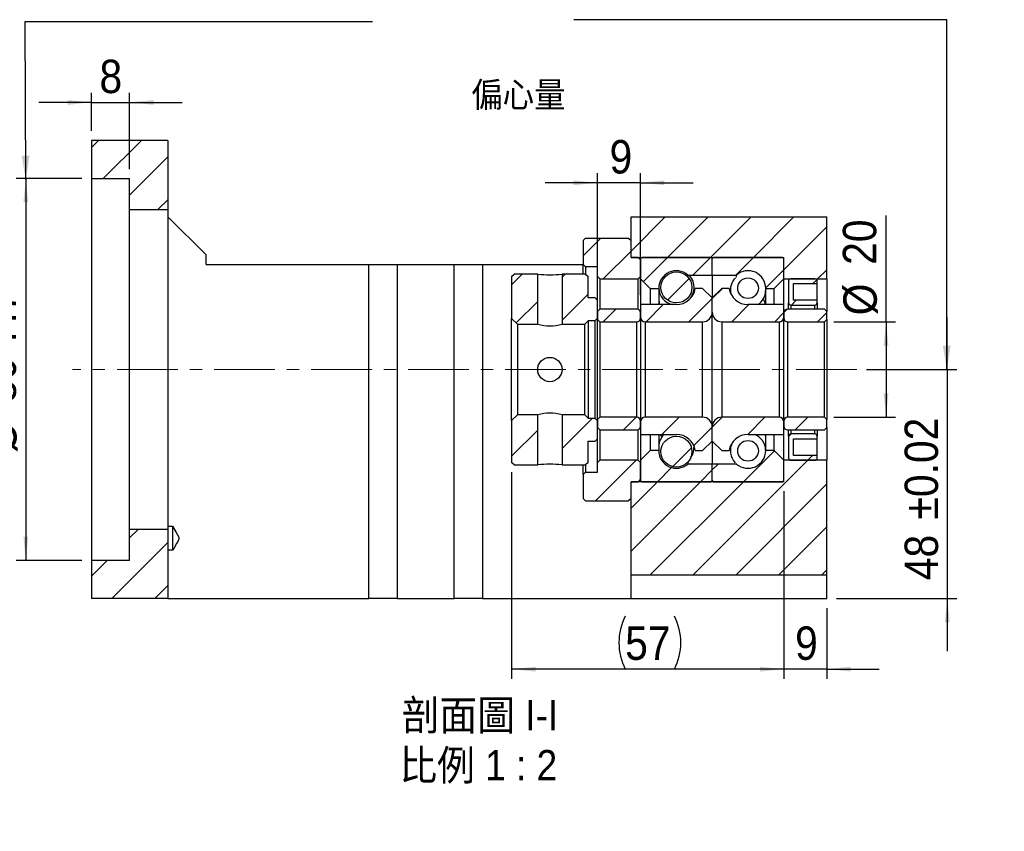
# Model space of a CAD drawing. Header units: millimetres. Extents: x 44 to 578, y 1 to 394.
# Tile 3 of 4: x 371 to 578, y 1 to 171. Entities that reach past the tile are written whole.
import ezdxf

# ---------------------------------------------------------------- set-up
doc = ezdxf.new("R2010")
doc.units = ezdxf.units.MM
doc.header["$LTSCALE"] = 2
doc.linetypes.add('CENTERX2', pattern=[20.32, 12.7, -2.54, 2.54, -2.54])
doc.layers.add('FORMAT', color=7, linetype='Continuous')
doc.styles.add('SLDTEXTSTYLE0', font='GOTHIC.TTF', dxfattribs={"width": 0.913})
doc.styles.add('SLDTEXTSTYLE1', font='GOTHIC.TTF', dxfattribs={"width": 0.913, "bigfont": 'bigfont'})
doc.styles.get("Standard").update_dxf_attribs({"font": 'GOTHIC.TTF'})
doc.dimstyles.new('SLDDIMSTYLE0', dxfattribs={"dimtxt": 0.18, "dimasz": 5, "dimexe": 0, "dimexo": 0.0625, "dimgap": 0, "dimtad": 0, "dimtih": 1, "dimtoh": 1, "dimdec": 0, "dimrnd": 1e-09, "dimzin": 0, "dimdsep": 46, "dimtxsty": 'Standard', "dimsah": 1, "dimcen": 0.09, "dimadec": 0, "dimazin": 0, "dimtfac": 5, "dimtdec": 0, "dimtofl": 0, "dimtmove": 0, "dimatfit": 3, "dimfxl": 0, "dimfrac": 2, "dimtolj": 1, "dimtzin": 0, "dimarcsym": 0})
doc.dimstyles.new('SLDDIMSTYLE1', dxfattribs={"dimtxt": 7, "dimasz": 5, "dimexe": 0, "dimexo": 0.0625, "dimgap": 1.75, "dimtad": 1, "dimrnd": 1e-09, "dimzin": 12, "dimdsep": 46, "dimtxsty": 'SLDTEXTSTYLE0', "dimsah": 1, "dimcen": 0.09, "dimadec": 0, "dimazin": 3, "dimtfac": 1, "dimtofl": 0, "dimtmove": 0, "dimatfit": 3, "dimfxl": 0, "dimfrac": 2, "dimtolj": 1, "dimtzin": 12, "dimarcsym": 0})
doc.dimstyles.new('SLDDIMSTYLE4', dxfattribs={"dimtxt": 7, "dimasz": 5, "dimexe": 0, "dimexo": 0.0625, "dimgap": 1.75, "dimtad": 1, "dimrnd": 1e-09, "dimzin": 12, "dimdsep": 46, "dimtxsty": 'SLDTEXTSTYLE0', "dimsah": 1, "dimcen": 0.09, "dimadec": 0, "dimazin": 3, "dimtfac": 1, "dimtmove": 0, "dimatfit": 0, "dimfxl": 0, "dimfrac": 2, "dimtolj": 1, "dimtzin": 12, "dimarcsym": 0})
doc.dimstyles.new('SLDDIMSTYLE5', dxfattribs={"dimtxt": 7, "dimasz": 5, "dimexe": 0, "dimexo": 0.0625, "dimgap": 1.75, "dimtad": 1, "dimrnd": 1e-09, "dimzin": 12, "dimdsep": 46, "dimtxsty": 'SLDTEXTSTYLE0', "dimsah": 1, "dimcen": 0.09, "dimadec": 0, "dimazin": 3, "dimtol": 1, "dimtp": 0.02, "dimtm": 0.02, "dimtfac": 1, "dimtmove": 0, "dimatfit": 0, "dimfxl": 0, "dimfrac": 2, "dimtolj": 1, "dimarcsym": 0})

# ---------------------------------------------------------------- blocks, each defined once
blk = doc.blocks.new('_D_11')
at = {"layer": 'FORMAT', "color": 7}
for p, q in [((386.48, 147.49), (386.48, 155.46)), ((394.48, 139.49), (394.48, 155.46)), ((386.48, 153.46), (375.48, 153.46)), ((386.48, 153.46), (394.48, 153.46)), ((394.48, 153.46), (405.48, 153.46))]:
    blk.add_line(p, q, dxfattribs=at)
for points in [[(386.48, 153.46), (381.48, 153.96), (381.48, 152.96)], [(394.48, 153.46), (399.48, 152.96), (399.48, 153.96)]]:
    blk.add_solid(points, dxfattribs=at)
at = {"layer": 'FORMAT', "color": 7, "insert": (388.16, 162.41), "char_height": 7, "attachment_point": 1, "style": 'SLDTEXTSTYLE0'}
blk.add_mtext('8', dxfattribs=at)
blk = doc.blocks.new('_D_12')
at = {"layer": 'FORMAT', "color": 7}
for p, q in [((384.48, 137.49), (370.73, 137.49)), ((372.73, 137.49), (372.73, 57.49)), ((384.48, 57.49), (370.73, 57.49))]:
    blk.add_line(p, q, dxfattribs=at)
for points in [[(372.73, 137.49), (372.23, 132.49), (373.23, 132.49)], [(372.73, 57.49), (373.23, 62.49), (372.23, 62.49)]]:
    blk.add_solid(points, dxfattribs=at)
at = {"layer": 'FORMAT', "color": 7, "char_height": 7, "attachment_point": 1, "rotation": 90, "style": 'SLDTEXTSTYLE0'}
for s, insert in [(' H7', (363.68, 100.88)), ('80', (363.68, 90.53)), ('%%c', (363.79, 79.98))]:
    blk.add_mtext(s, dxfattribs=dict(at, insert=insert))
blk = doc.blocks.new('_D_13')
at = {"layer": 'FORMAT', "color": 7}
for p, q in [((565.72, 97.49), (565.72, 108.49)), ((548.8, 97.49), (567.72, 97.49)), ((565.72, 97.49), (565.72, 49.49)), ((542.48, 49.49), (567.72, 49.49)), ((565.72, 49.49), (565.72, 38.49))]:
    blk.add_line(p, q, dxfattribs=at)
for points in [[(565.72, 97.49), (566.22, 102.49), (565.22, 102.49)], [(565.72, 49.49), (565.22, 44.49), (566.22, 44.49)]]:
    blk.add_solid(points, dxfattribs=at)
at = {"layer": 'FORMAT', "color": 7, "char_height": 7, "attachment_point": 1, "rotation": 90, "style": 'SLDTEXTSTYLE0'}
for s, insert in [(' ±0.02', (556.78, 63.7)), ('48', (556.78, 53.35))]:
    blk.add_mtext(s, dxfattribs=dict(at, insert=insert))
blk = doc.blocks.new('_D_14')
at = {"layer": 'FORMAT', "color": 7}
for p, q in [((552.89, 107.49), (552.89, 129.76)), ((541.98, 107.49), (554.89, 107.49)), ((552.89, 107.49), (552.89, 87.49)), ((541.98, 87.49), (554.89, 87.49))]:
    blk.add_line(p, q, dxfattribs=at)
for points in [[(552.89, 107.49), (552.39, 102.49), (553.39, 102.49)], [(552.89, 87.49), (553.39, 92.49), (552.39, 92.49)]]:
    blk.add_solid(points, dxfattribs=at)
at = {"layer": 'FORMAT', "color": 7, "char_height": 7, "attachment_point": 1, "rotation": 90, "style": 'SLDTEXTSTYLE0'}
for s, insert in [('20', (543.84, 119.42)), ('%%c', (543.95, 108.86))]:
    blk.add_mtext(s, dxfattribs=dict(at, insert=insert))
blk = doc.blocks.new('_D_15')
at = {"layer": 'FORMAT', "color": 7}
for p, q in [((531.48, 71.99), (531.48, 32.71)), ((540.48, 47.49), (540.48, 32.71)), ((531.48, 34.71), (520.48, 34.71)), ((540.48, 34.71), (531.48, 34.71)), ((540.48, 34.71), (551.48, 34.71))]:
    blk.add_line(p, q, dxfattribs=at)
for points in [[(531.48, 34.71), (526.48, 35.21), (526.48, 34.21)], [(540.48, 34.71), (545.48, 34.21), (545.48, 35.21)]]:
    blk.add_solid(points, dxfattribs=at)
at = {"layer": 'FORMAT', "color": 7, "insert": (533.84, 43.66), "char_height": 7, "attachment_point": 1, "style": 'SLDTEXTSTYLE0'}
blk.add_mtext('9', dxfattribs=at)
blk = doc.blocks.new('_D_16')
at = {"layer": 'FORMAT', "color": 7}
for p, q in [((474.48, 75.99), (474.48, 32.71)), ((531.48, 71.99), (531.48, 32.71)), ((531.48, 34.71), (474.48, 34.71))]:
    blk.add_line(p, q, dxfattribs=at)
for centre, start, end in [((509.37, 40.27), 153.4349, 206.5651), ((497.48, 40.27), 333.4349, 26.5651)]:
    blk.add_arc(centre, 12.42, start, end, dxfattribs=at)
for points in [[(474.48, 34.71), (479.48, 34.21), (479.48, 35.21)], [(531.48, 34.71), (526.48, 35.21), (526.48, 34.21)]]:
    blk.add_solid(points, dxfattribs=at)
at = {"layer": 'FORMAT', "color": 7, "insert": (498.25, 43.66), "char_height": 7, "attachment_point": 1, "style": 'SLDTEXTSTYLE0'}
blk.add_mtext('57', dxfattribs=at)
blk = doc.blocks.new('_D_17')
at = {"layer": 'FORMAT', "color": 7}
for p, q in [((492.48, 113.99), (492.48, 138.62)), ((501.48, 113.09), (501.48, 138.62)), ((492.48, 136.62), (481.48, 136.62)), ((501.48, 136.62), (492.48, 136.62)), ((501.48, 136.62), (512.48, 136.62))]:
    blk.add_line(p, q, dxfattribs=at)
for points in [[(492.48, 136.62), (487.48, 137.12), (487.48, 136.12)], [(501.48, 136.62), (506.48, 136.12), (506.48, 137.12)]]:
    blk.add_solid(points, dxfattribs=at)
at = {"layer": 'FORMAT', "color": 7, "insert": (494.98, 145.57), "char_height": 7, "attachment_point": 1, "style": 'SLDTEXTSTYLE0'}
blk.add_mtext('9', dxfattribs=at)
blk = doc.blocks.new('SW_NOTE_3')
at = {"layer": 'FORMAT', "color": 0, "char_height": 6.35, "attachment_point": 2, "style": 'SLDTEXTSTYLE1'}
for s, insert in [('\\M+19655\\M+196CA\\M+19AA4 I-I', (17.26, 8.11)), ('\\M+194E4\\M+197E1 1 : 2', (16.91, -2.36))]:
    blk.add_mtext(s, dxfattribs=dict(at, insert=insert))

msp = doc.modelspace()

# ---------------------------------------------------------------- hatches: boundary and pattern name
at = {"linetype": 'Continuous', "lineweight": 18}
h = msp.add_hatch(dxfattribs=at)
h.set_pattern_fill('ANSI31', scale=2, style=0)
edge = h.paths.add_edge_path(flags=0)
edge.add_line((516.1807082, 120.994519), (501.7807082, 120.994519))
edge.add_arc((501.7807082, 120.694519), 0.3, 90, 180)
edge.add_line((501.4807082, 120.694519), (501.4807082, 116.494519))
edge.add_line((501.4807082, 116.494519), (503.4807082, 114.494519))
edge.add_line((503.4807082, 114.494519), (505.2807082, 114.494519))
edge.add_arc((508.9807082, 114.494519), 3.7, 49.179108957, 180, ccw=False)
edge.add_line((511.3993855, 117.294519), (516.4807082, 117.294519))
edge.add_line((516.4807082, 117.294519), (516.4807082, 120.694519))
edge.add_arc((516.1807082, 120.694519), 0.3, 0, 90)
h = msp.add_hatch(dxfattribs=at)
h.set_pattern_fill('ANSI31', scale=2, style=0)
edge = h.paths.add_edge_path(flags=0)
edge.add_line((531.4807082, 116.494519), (531.4807082, 120.694519))
edge.add_arc((531.1807082, 120.694519), 0.3, 0, 90)
edge.add_line((531.1807082, 120.994519), (516.7807082, 120.994519))
edge.add_arc((516.7807082, 120.694519), 0.3, 90, 180)
edge.add_line((516.4807082, 120.694519), (516.4807082, 117.294519))
edge.add_line((516.4807082, 117.294519), (521.5620309, 117.294519))
edge.add_arc((523.9807082, 114.494519), 3.7, 0, 130.820891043, ccw=False)
edge.add_line((527.6807082, 114.494519), (529.4807082, 114.494519))
edge.add_line((529.4807082, 114.494519), (531.4807082, 116.494519))
h = msp.add_hatch(dxfattribs=at)
h.set_pattern_fill('ANSI31', scale=2, style=0)
edge = h.paths.add_edge_path(flags=0)
edge.add_arc((508.9807082, 114.7050463), 3.2561094, 0, 360)
h = msp.add_hatch(dxfattribs=at)
h.set_pattern_fill('ANSI31', scale=2, style=0)
h.paths.add_polyline_path([(479.9307082, 106.994519), (479.9307082, 117.494519), (474.9807082, 117.494519), (474.4807082, 116.994519), (474.4807082, 108.194519), (475.6807082, 106.994519)], flags=0)
h = msp.add_hatch(dxfattribs=at)
h.set_pattern_fill('ANSI31', scale=2, style=0)
h.paths.add_polyline_path([(491.9807082, 112.494519), (490.4807082, 112.494519), (490.4807082, 116.994519), (489.9807082, 117.494519), (485.0307082, 117.494519), (485.0307082, 106.994519), (489.7807082, 106.994519), (490.4807082, 107.694519), (490.4807082, 107.744519), (491.9807082, 107.744519), (492.4807082, 108.244519), (492.4807082, 111.994519)], flags=0)
h = msp.add_hatch(dxfattribs=at)
h.set_pattern_fill('ANSI31', scale=2, style=0)
edge = h.paths.add_edge_path(flags=0)
edge.add_arc((523.9807082, 114.532365), 2.1652244, 0, 360)
h = msp.add_hatch(dxfattribs=at)
h.set_pattern_fill('ANSI31', scale=2, style=0)
edge = h.paths.add_edge_path(flags=0)
edge.add_line((516.4807082, 109.494519), (516.4807082, 112.494519))
edge.add_line((516.4807082, 112.494519), (514.4807082, 114.494519))
edge.add_line((514.4807082, 114.494519), (512.9354522, 114.494519))
edge.add_arc((508.9807082, 115.094519), 4, 270, 351.373073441, ccw=False)
edge.add_line((508.9807082, 111.094519), (501.4807082, 111.094519))
edge.add_line((501.4807082, 111.094519), (501.4807082, 108.494519))
edge.add_arc((502.4807082, 108.494519), 1, 180, 270)
edge.add_line((502.4807082, 107.494519), (514.4807082, 107.494519))
edge.add_arc((514.4807082, 109.494519), 2, 270, 360)
h = msp.add_hatch(dxfattribs=at)
h.set_pattern_fill('ANSI31', scale=2, style=0)
edge = h.paths.add_edge_path(flags=0)
edge.add_line((520.0259642, 114.494519), (518.4807082, 114.494519))
edge.add_line((518.4807082, 114.494519), (516.4807082, 112.494519))
edge.add_line((516.4807082, 112.494519), (516.4807082, 109.494519))
edge.add_arc((518.4807082, 109.494519), 2, 180, 270)
edge.add_line((518.4807082, 107.494519), (530.4807082, 107.494519))
edge.add_arc((530.4807082, 108.494519), 1, 270, 360)
edge.add_line((531.4807082, 108.494519), (531.4807082, 111.094519))
edge.add_line((531.4807082, 111.094519), (523.9807082, 111.094519))
edge.add_arc((523.9807082, 115.094519), 4, 188.626926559, 270, ccw=False)
h = msp.add_hatch(dxfattribs=at)
h.set_pattern_fill('ANSI31', scale=2, style=0)
edge = h.paths.add_edge_path(flags=0)
edge.add_line((492.4807082, 107.994519), (492.9807082, 107.494519))
edge.add_line((492.9807082, 107.494519), (500.6807082, 107.494519))
edge.add_arc((500.6807082, 108.294519), 0.8, 270, 360)
edge.add_line((501.4807082, 108.294519), (501.4807082, 109.344519))
edge.add_arc((500.6807082, 109.344519), 0.8, 360, 450)
edge.add_line((500.6807082, 110.144519), (492.9807082, 110.144519))
edge.add_line((492.9807082, 110.144519), (492.4807082, 109.644519))
edge.add_line((492.4807082, 109.644519), (492.4807082, 107.994519))
h = msp.add_hatch(dxfattribs=at)
h.set_pattern_fill('ANSI31', scale=2, style=0)
edge = h.paths.add_edge_path(flags=0)
edge.add_line((539.9807082, 107.494519), (540.4807082, 107.994519))
edge.add_line((540.4807082, 107.994519), (540.4807082, 109.644519))
edge.add_line((540.4807082, 109.644519), (539.9807082, 110.144519))
edge.add_line((539.9807082, 110.144519), (532.2807082, 110.144519))
edge.add_arc((532.2807082, 109.344519), 0.8, 90, 180)
edge.add_line((531.4807082, 109.344519), (531.4807082, 108.294519))
edge.add_arc((532.2807082, 108.294519), 0.8, 180, 270)
edge.add_line((532.2807082, 107.494519), (539.9807082, 107.494519))
h = msp.add_hatch(dxfattribs=at)
h.set_pattern_fill('ANSI31', scale=2, style=0)
h.paths.add_polyline_path([(474.4807082, 77.994519), (474.9807082, 77.494519), (479.9307082, 77.494519), (479.9307082, 87.994519), (475.6807082, 87.994519), (474.4807082, 86.794519)], flags=0)
h = msp.add_hatch(dxfattribs=at)
h.set_pattern_fill('ANSI31', scale=2, style=0)
h.paths.add_polyline_path([(490.4807082, 77.994519), (490.4807082, 82.494519), (491.9807082, 82.494519), (492.4807082, 82.994519), (492.4807082, 86.744519), (491.9807082, 87.244519), (490.4807082, 87.244519), (490.4807082, 87.294519), (489.7807082, 87.994519), (485.0307082, 87.994519), (485.0307082, 77.494519), (489.9807082, 77.494519)], flags=0)
h = msp.add_hatch(dxfattribs=at)
h.set_pattern_fill('ANSI31', scale=2, style=0)
edge = h.paths.add_edge_path(flags=0)
edge.add_line((492.9807082, 87.494519), (492.4807082, 86.994519))
edge.add_line((492.4807082, 86.994519), (492.4807082, 85.344519))
edge.add_line((492.4807082, 85.344519), (492.9807082, 84.844519))
edge.add_line((492.9807082, 84.844519), (500.6807082, 84.844519))
edge.add_arc((500.6807082, 85.644519), 0.8, 270, 360)
edge.add_line((501.4807082, 85.644519), (501.4807082, 86.694519))
edge.add_arc((500.6807082, 86.694519), 0.8, 0, 90)
edge.add_line((500.6807082, 87.494519), (492.9807082, 87.494519))
h = msp.add_hatch(dxfattribs=at)
h.set_pattern_fill('ANSI31', scale=2, style=0)
edge = h.paths.add_edge_path(flags=0)
edge.add_line((512.9354522, 80.494519), (514.4807082, 80.494519))
edge.add_line((514.4807082, 80.494519), (516.4807082, 82.494519))
edge.add_line((516.4807082, 82.494519), (516.4807082, 85.494519))
edge.add_arc((514.4807082, 85.494519), 2, 0, 90)
edge.add_line((514.4807082, 87.494519), (502.4807082, 87.494519))
edge.add_arc((502.4807082, 86.494519), 1, 90, 180)
edge.add_line((501.4807082, 86.494519), (501.4807082, 83.894519))
edge.add_line((501.4807082, 83.894519), (508.9807082, 83.894519))
edge.add_arc((508.9807082, 79.894519), 4, 8.626926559, 90, ccw=False)
h = msp.add_hatch(dxfattribs=at)
h.set_pattern_fill('ANSI31', scale=2, style=0)
edge = h.paths.add_edge_path(flags=0)
edge.add_line((516.4807082, 85.494519), (516.4807082, 82.494519))
edge.add_line((516.4807082, 82.494519), (518.4807082, 80.494519))
edge.add_line((518.4807082, 80.494519), (520.0259642, 80.494519))
edge.add_arc((523.9807082, 79.894519), 4, 90, 171.373073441, ccw=False)
edge.add_line((523.9807082, 83.894519), (531.4807082, 83.894519))
edge.add_line((531.4807082, 83.894519), (531.4807082, 86.494519))
edge.add_arc((530.4807082, 86.494519), 1, 0, 90)
edge.add_line((530.4807082, 87.494519), (518.4807082, 87.494519))
edge.add_arc((518.4807082, 85.494519), 2, 90, 180)
h = msp.add_hatch(dxfattribs=at)
h.set_pattern_fill('ANSI31', scale=2, style=0)
edge = h.paths.add_edge_path(flags=0)
edge.add_line((540.4807082, 86.994519), (539.9807082, 87.494519))
edge.add_line((539.9807082, 87.494519), (532.2807082, 87.494519))
edge.add_arc((532.2807082, 86.694519), 0.8, 90, 180)
edge.add_line((531.4807082, 86.694519), (531.4807082, 85.644519))
edge.add_arc((532.2807082, 85.644519), 0.8, 180, 270)
edge.add_line((532.2807082, 84.844519), (539.9807082, 84.844519))
edge.add_line((539.9807082, 84.844519), (540.4807082, 85.344519))
edge.add_line((540.4807082, 85.344519), (540.4807082, 86.994519))
h = msp.add_hatch(dxfattribs=at)
h.set_pattern_fill('ANSI31', scale=2, style=0)
edge = h.paths.add_edge_path(flags=0)
edge.add_arc((508.9807082, 80.2839918), 3.2561094, 0, 360)
h = msp.add_hatch(dxfattribs=at)
h.set_pattern_fill('ANSI31', scale=2, style=0)
edge = h.paths.add_edge_path(flags=0)
edge.add_arc((523.9807082, 80.456673), 2.1652244, 0, 360)
h = msp.add_hatch(dxfattribs=at)
h.set_pattern_fill('ANSI31', scale=2, style=0)
edge = h.paths.add_edge_path(flags=0)
edge.add_line((501.4807082, 78.494519), (501.4807082, 74.294519))
edge.add_arc((501.7807082, 74.294519), 0.3, 180, 270)
edge.add_line((501.7807082, 73.994519), (516.1807082, 73.994519))
edge.add_arc((516.1807082, 74.294519), 0.3, 270, 360)
edge.add_line((516.4807082, 74.294519), (516.4807082, 77.694519))
edge.add_line((516.4807082, 77.694519), (511.3993855, 77.694519))
edge.add_arc((508.9807082, 80.494519), 3.7, 180, 310.820891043, ccw=False)
edge.add_line((505.2807082, 80.494519), (503.4807082, 80.494519))
edge.add_line((503.4807082, 80.494519), (501.4807082, 78.494519))
h = msp.add_hatch(dxfattribs=at)
h.set_pattern_fill('ANSI31', scale=2, style=0)
edge = h.paths.add_edge_path(flags=0)
edge.add_line((516.7807082, 73.994519), (531.1807082, 73.994519))
edge.add_arc((531.1807082, 74.294519), 0.3, 270, 360)
edge.add_line((531.4807082, 74.294519), (531.4807082, 78.494519))
edge.add_line((531.4807082, 78.494519), (529.4807082, 80.494519))
edge.add_line((529.4807082, 80.494519), (527.6807082, 80.494519))
edge.add_arc((523.9807082, 80.494519), 3.7, 229.179108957, 360, ccw=False)
edge.add_line((521.5620309, 77.694519), (516.4807082, 77.694519))
edge.add_line((516.4807082, 77.694519), (516.4807082, 74.294519))
edge.add_arc((516.7807082, 74.294519), 0.3, 180, 270)
at = {"layer": 'FORMAT', "linetype": 'Continuous', "lineweight": 18}
h = msp.add_hatch(dxfattribs=at)
h.set_pattern_fill('ANSI31', color=256, scale=2, style=0)
h.paths.add_polyline_path([(394.4807082, 137.494519), (394.4807082, 130.994519), (402.4807082, 130.994519), (402.4807082, 145.494519), (386.4807082, 145.494519), (386.4807082, 137.494519)], flags=0)
h = msp.add_hatch(dxfattribs=at)
h.set_pattern_fill('ANSI31', color=256, scale=2, style=0)
h.paths.add_polyline_path([(531.4807082, 120.994519), (531.4807082, 116.494519), (540.4807082, 116.494519), (540.4807082, 129.494519), (499.4807082, 129.494519), (499.4807082, 120.994519)], flags=0)
h = msp.add_hatch(dxfattribs=at)
h.set_pattern_fill('ANSI31', color=256, scale=2, style=0)
h.paths.add_polyline_path([(492.4807082, 116.994519), (492.9807082, 116.494519), (500.9807082, 116.494519), (501.4807082, 116.994519), (501.4807082, 120.494519), (500.9807082, 120.994519), (499.4807082, 120.994519), (499.4807082, 124.494519), (498.9807082, 124.994519), (489.9807082, 124.994519), (489.4807082, 124.494519), (489.4807082, 119.494519), (489.9807082, 118.994519), (492.4807082, 118.994519)], flags=0)
h = msp.add_hatch(dxfattribs=at)
h.set_pattern_fill('ANSI31', color=256, scale=2, style=0)
edge = h.paths.add_edge_path(flags=0)
edge.add_line((538.4807082, 111.494519), (538.4807082, 111.994519))
edge.add_line((538.4807082, 111.994519), (533.4807082, 111.994519))
edge.add_line((533.4807082, 111.994519), (533.4807082, 115.494519))
edge.add_line((533.4807082, 115.494519), (538.4807082, 115.494519))
edge.add_line((538.4807082, 115.494519), (538.4807082, 115.994519))
edge.add_arc((537.9807082, 115.994519), 0.5, 0, 90)
edge.add_line((537.9807082, 116.494519), (532.9807082, 116.494519))
edge.add_arc((532.9807082, 115.994519), 0.5, 90, 180)
edge.add_line((532.4807082, 115.994519), (532.4807082, 111.494519))
edge.add_arc((532.9807082, 111.494519), 0.5, 180, 270)
edge.add_line((532.9807082, 110.994519), (537.9807082, 110.994519))
edge.add_arc((537.9807082, 111.494519), 0.5, 270, 360)
h = msp.add_hatch(dxfattribs=at)
h.set_pattern_fill('ANSI31', color=256, scale=2, style=0)
edge = h.paths.add_edge_path(flags=0)
edge.add_line((533.4807082, 79.494519), (533.4807082, 82.994519))
edge.add_line((533.4807082, 82.994519), (538.4807082, 82.994519))
edge.add_line((538.4807082, 82.994519), (538.4807082, 83.494519))
edge.add_arc((537.9807082, 83.494519), 0.5, 0, 90)
edge.add_line((537.9807082, 83.994519), (532.9807082, 83.994519))
edge.add_arc((532.9807082, 83.494519), 0.5, 90, 180)
edge.add_line((532.4807082, 83.494519), (532.4807082, 78.994519))
edge.add_arc((532.9807082, 78.994519), 0.5, 180, 270)
edge.add_line((532.9807082, 78.494519), (537.9807082, 78.494519))
edge.add_arc((537.9807082, 78.994519), 0.5, 270, 360)
edge.add_line((538.4807082, 78.994519), (538.4807082, 79.494519))
edge.add_line((538.4807082, 79.494519), (533.4807082, 79.494519))
h = msp.add_hatch(dxfattribs=at)
h.set_pattern_fill('ANSI31', color=256, scale=2, style=0)
h.paths.add_polyline_path([(492.9807082, 78.494519), (492.4807082, 77.994519), (492.4807082, 75.994519), (489.9807082, 75.994519), (489.4807082, 75.494519), (489.4807082, 70.494519), (489.9807082, 69.994519), (498.9807082, 69.994519), (499.4807082, 70.494519), (499.4807082, 73.994519), (500.9807082, 73.994519), (501.4807082, 74.494519), (501.4807082, 77.994519), (500.9807082, 78.494519)], flags=0)
h = msp.add_hatch(dxfattribs=at)
h.set_pattern_fill('ANSI31', color=256, scale=2, style=0)
h.paths.add_polyline_path([(540.4807082, 54.494519), (540.4807082, 78.494519), (531.4807082, 78.494519), (531.4807082, 73.994519), (499.4807082, 73.994519), (499.4807082, 54.494519)], flags=0)
h = msp.add_hatch(dxfattribs=at)
h.set_pattern_fill('ANSI31', color=256, scale=2, style=0)
h.paths.add_polyline_path([(386.4807082, 49.494519), (402.4807082, 49.494519), (402.4807082, 63.994519), (394.4807082, 63.994519), (394.4807082, 57.494519), (386.4807082, 57.494519)], flags=0)

# ---------------------------------------------------------------- linework, layer by layer
at = {"color": 7, "linetype": 'Continuous', "lineweight": 25}
for p, q in [((386.4807035, 145.4945194), (386.4807035, 137.4945181)), ((402.4807062, 145.4945194), (386.4807035, 145.4945194)), ((402.4807062, 145.4945194), (402.4807062, 130.9945199)), ((386.4807035, 137.4945181), (394.4807049, 137.4945181)), ((386.4807035, 137.4945181), (386.4807035, 57.4945199)), ((394.4807049, 130.9945199), (394.4807049, 137.4945181)), ((394.4807049, 130.9945199), (402.4807062, 130.9945199)), ((394.4807049, 63.9945182), (394.4807049, 130.9945199)), ((402.4807062, 130.9945199), (402.4807062, 63.9945182)), ((402.4807062, 129.4945205), (410.4807075, 121.4945192)), ((499.480709, 120.9945182), (499.480709, 129.4945205)), ((499.480709, 129.4945205), (540.4807083, 129.4945205)), ((540.4807083, 116.4945184), (540.4807083, 129.4945205)), ((489.4807074, 124.4945197), (489.9807084, 124.9945189)), ((489.4807074, 124.4945197), (489.4807074, 119.4945189)), ((489.9807084, 124.9945189), (498.980708, 124.9945189)), ((498.980708, 124.9945189), (499.480709, 124.4945197)), ((499.480709, 120.9945182), (499.480709, 124.4945197)), ((410.4807075, 119.4945189), (410.4807075, 121.4945192)), ((500.9807083, 120.9945182), (499.480709, 120.9945182)), ((499.480709, 120.9945182), (531.4807082, 120.9945182)), ((500.9807083, 120.9945182), (501.4807075, 120.4945191)), ((501.4807075, 120.6945187), (501.4807075, 116.4945184)), ((501.4807075, 116.9945194), (501.4807075, 120.4945191)), ((516.1807086, 120.9945182), (501.7807089, 120.9945182)), ((516.4807081, 117.2945189), (516.4807081, 120.6945187)), ((531.1807083, 120.9945182), (516.7807085, 120.9945182)), ((531.4807082, 116.4945184), (531.4807082, 120.9945182)), ((531.4807082, 116.4945184), (531.4807082, 120.6945187)), ((410.4807075, 119.4945189), (444.5748251, 119.4945189)), ((444.5748251, 49.4945186), (444.5748251, 119.4945189)), ((444.5748251, 119.4945189), (450.5277645, 119.4945189)), ((450.5277645, 119.4945189), (450.5277645, 49.4945186)), ((450.5277645, 119.4945189), (462.4336507, 119.4945189)), ((462.4336507, 49.4945186), (462.4336507, 119.4945189)), ((462.4336507, 119.4945189), (468.3865901, 119.4945189)), ((468.3865901, 119.4945189), (468.3865901, 49.4945186)), ((468.3865901, 119.4945189), (489.4807074, 119.4945189)), ((489.9807084, 118.9945197), (489.4807074, 119.4945189)), ((489.4807074, 117.4945186), (489.4807074, 119.4945189)), ((492.4807097, 118.9945197), (489.9807084, 118.9945197)), ((489.9807084, 118.9945197), (489.9807084, 117.4945186)), ((492.4807097, 116.9945194), (492.4807097, 118.9945197)), ((474.4807068, 116.9945194), (474.9807078, 117.4945186)), ((474.4807068, 116.9945194), (474.4807068, 108.1945195)), ((479.9307096, 117.4945186), (474.9807078, 117.4945186)), ((479.9307096, 106.9945187), (479.9307096, 117.4945186)), ((485.0307066, 117.4945186), (485.0307066, 106.9945187)), ((489.9807084, 117.4945186), (485.0307066, 117.4945186)), ((489.9807084, 117.4945186), (490.4807094, 116.9945194)), ((490.4807094, 112.4945187), (490.4807094, 116.9945194)), ((492.4807097, 111.9945186), (492.4807097, 116.9945194)), ((492.980707, 116.4945184), (492.4807097, 116.9945194)), ((492.980707, 116.4945184), (492.980707, 110.1445189)), ((492.980707, 116.4945184), (500.9807083, 116.4945184)), ((501.4807075, 116.9945194), (500.9807083, 116.4945184)), ((500.9807083, 110.086139), (500.9807083, 116.4945184)), ((501.4807075, 116.4945184), (503.4807078, 114.4945199)), ((501.4807075, 116.4945184), (501.4807075, 111.0945192)), ((511.399386, 117.2945189), (511.399386, 117.2833412)), ((511.399386, 117.2945189), (516.4807081, 117.2945189)), ((516.4807081, 117.2945189), (516.4807081, 112.4945187)), ((516.4807081, 117.2945189), (521.5620311, 117.2945189)), ((521.5620311, 116.8744831), (521.5620311, 117.2945189)), ((529.4807082, 114.4945199), (531.4807082, 116.4945184)), ((531.4807082, 111.0945192), (531.4807082, 116.4945184)), ((531.4807082, 116.4945184), (540.4807083, 116.4945184)), ((532.4807084, 115.9945193), (532.4807084, 111.4945194)), ((537.9807079, 116.4945184), (532.980708, 116.4945184)), ((533.4807081, 115.4945182), (538.480708, 115.4945182)), ((533.4807081, 111.9945186), (533.4807081, 115.4945182)), ((538.480708, 115.4945182), (538.480708, 115.9945193)), ((538.480708, 111.9945186), (538.480708, 115.4945182)), ((540.4807083, 116.4945184), (540.4807083, 109.6445189)), ((503.4807078, 114.4945199), (503.4807078, 111.0945192)), ((503.4807078, 114.4945199), (505.2807085, 114.4945199)), ((505.2807085, 114.4945199), (505.2807085, 111.0945192)), ((512.5362552, 113.2620095), (512.4690789, 113.4716465)), ((514.4807078, 114.4945199), (512.9354518, 114.4945199)), ((516.4807081, 112.4945187), (514.4807078, 114.4945199)), ((518.4807084, 114.4945199), (516.4807081, 112.4945187)), ((520.0259644, 114.4945199), (518.4807084, 114.4945199)), ((527.6807082, 111.0945192), (527.6807082, 114.4945199)), ((527.6807082, 114.4945199), (529.4807082, 114.4945199)), ((529.4807082, 111.0945192), (529.4807082, 114.4945199)), ((491.9807087, 112.4945187), (490.4807094, 112.4945187)), ((491.9807087, 112.4945187), (492.4807097, 111.9945186)), ((492.4807097, 108.2445194), (492.4807097, 111.9945186)), ((516.4807081, 109.4945191), (516.4807081, 112.4945187)), ((532.4807084, 110.1445189), (532.4807084, 111.4945194)), ((538.480708, 111.9945186), (533.4807081, 111.9945186)), ((538.480708, 111.4945194), (538.480708, 111.9945186)), ((538.480708, 111.4945194), (538.480708, 110.1445189)), ((492.4807097, 109.6445189), (492.980707, 110.1445189)), ((492.4807097, 109.6445189), (492.4807097, 107.9945189)), ((500.6807089, 110.1445189), (492.980707, 110.1445189)), ((508.9807078, 111.0945192), (501.4807075, 111.0945192)), ((501.4807075, 111.0945192), (501.4807075, 108.494519)), ((501.4807075, 108.2945193), (501.4807075, 109.3445194)), ((516.4807081, 85.4945189), (516.4807081, 109.4945191)), ((531.4807082, 111.0945192), (523.9807084, 111.0945192)), ((531.4807082, 108.494519), (531.4807082, 111.0945192)), ((531.4807082, 109.3445194), (531.4807082, 108.2945193)), ((539.9807082, 110.1445189), (532.2807083, 110.1445189)), ((532.980708, 110.9945194), (537.9807079, 110.9945194)), ((539.9807082, 110.1445189), (540.4807083, 109.6445189)), ((540.4807083, 107.9945189), (540.4807083, 109.6445189)), ((475.6807085, 106.9945187), (474.4807068, 108.1945195)), ((474.4807068, 86.7945186), (474.4807068, 108.1945195)), ((490.4807094, 107.6945194), (489.7807087, 106.9945187)), ((490.4807094, 107.7445193), (491.9807087, 107.7445193)), ((490.4807094, 107.6945194), (490.4807094, 107.7445193)), ((490.4807094, 107.6945194), (490.4807094, 87.2945186)), ((492.4807097, 108.2445194), (491.9807087, 107.7445193)), ((491.9807087, 87.2445187), (491.9807087, 107.7445193)), ((492.980707, 107.4945188), (492.4807097, 107.9945189)), ((492.4807097, 86.9945192), (492.4807097, 107.9945189)), ((492.980707, 107.4945188), (492.980707, 87.4945192)), ((492.980707, 107.4945188), (500.6807089, 107.4945188)), ((500.6807089, 87.4945192), (500.6807089, 107.4945188)), ((501.4807075, 108.2945193), (501.4807075, 86.6945187)), ((502.4807077, 87.4945192), (502.4807077, 107.4945188)), ((502.4807077, 107.4945188), (514.4807078, 107.4945188)), ((514.4807078, 87.4945192), (514.4807078, 107.4945188)), ((518.4807084, 107.4945188), (518.4807084, 87.4945192)), ((518.4807084, 107.4945188), (530.4807083, 107.4945188)), ((530.4807083, 107.4945188), (530.4807083, 87.4945192)), ((531.4807082, 86.6945187), (531.4807082, 108.2945193)), ((532.2807083, 107.4945188), (532.2807083, 87.4945192)), ((532.2807083, 107.4945188), (539.9807082, 107.4945188)), ((540.4807083, 107.9945189), (539.9807082, 107.4945188)), ((539.9807082, 87.4945192), (539.9807082, 107.4945188)), ((540.4807083, 107.9945189), (540.4807083, 86.9945192)), ((475.6807085, 106.9945187), (475.6807085, 87.9945193)), ((475.6807085, 106.9945187), (479.9307096, 106.9945187)), ((485.0307066, 106.9945187), (489.7807087, 106.9945187)), ((489.7807087, 87.9945193), (489.7807087, 106.9945187)), ((474.4807068, 86.7945186), (475.6807085, 87.9945193)), ((474.4807068, 86.7945186), (474.4807068, 77.9945186)), ((479.9307096, 87.9945193), (475.6807085, 87.9945193)), ((479.9307096, 77.4945195), (479.9307096, 87.9945193)), ((489.7807087, 87.9945193), (485.0307066, 87.9945193)), ((485.0307066, 87.9945193), (485.0307066, 77.4945195)), ((489.7807087, 87.9945193), (490.4807094, 87.2945186)), ((490.4807094, 87.2445187), (490.4807094, 87.2945186)), ((491.9807087, 87.2445187), (490.4807094, 87.2445187)), ((491.9807087, 87.2445187), (492.4807097, 86.7445187)), ((492.4807097, 86.9945192), (492.980707, 87.4945192)), ((492.4807097, 86.9945192), (492.4807097, 85.3445192)), ((492.4807097, 82.9945194), (492.4807097, 86.7445187)), ((500.6807089, 87.4945192), (492.980707, 87.4945192)), ((501.4807075, 85.6445187), (501.4807075, 86.6945187)), ((514.4807078, 87.4945192), (502.4807077, 87.4945192)), ((530.4807083, 87.4945192), (518.4807084, 87.4945192)), ((531.4807082, 86.6945187), (531.4807082, 85.6445187)), ((539.9807082, 87.4945192), (532.2807083, 87.4945192)), ((539.9807082, 87.4945192), (540.4807083, 86.9945192)), ((540.4807083, 85.3445192), (540.4807083, 86.9945192)), ((492.980707, 84.8445191), (492.4807097, 85.3445192)), ((492.980707, 84.8445191), (500.6807089, 84.8445191)), ((492.980707, 84.8445191), (492.980707, 78.4945196)), ((500.9807083, 78.4945196), (500.9807083, 84.902899)), ((501.4807075, 86.4945191), (501.4807075, 83.8945188)), ((516.4807081, 82.4945194), (516.4807081, 85.4945189)), ((531.4807082, 83.8945188), (531.4807082, 86.4945191)), ((532.2807083, 84.8445191), (539.9807082, 84.8445191)), ((532.4807084, 83.4945186), (532.4807084, 84.8445191)), ((538.480708, 84.8445191), (538.480708, 83.4945186)), ((540.4807083, 85.3445192), (539.9807082, 84.8445191)), ((540.4807083, 85.3445192), (540.4807083, 78.4945196)), ((490.4807094, 82.4945194), (491.9807087, 82.4945194)), ((490.4807094, 77.9945186), (490.4807094, 82.4945194)), ((492.4807097, 82.9945194), (491.9807087, 82.4945194)), ((492.4807097, 77.9945186), (492.4807097, 82.9945194)), ((501.4807075, 83.8945188), (508.9807078, 83.8945188)), ((501.4807075, 83.8945188), (501.4807075, 78.4945196)), ((503.4807078, 83.8945188), (503.4807078, 80.4945181)), ((505.2807085, 83.8945188), (505.2807085, 80.4945181)), ((514.4807078, 80.4945181), (516.4807081, 82.4945194)), ((516.4807081, 82.4945194), (516.4807081, 77.6945191)), ((516.4807081, 82.4945194), (518.4807084, 80.4945181)), ((523.9807084, 83.8945188), (531.4807082, 83.8945188)), ((527.6769957, 83.6114387), (527.6533898, 83.8945188)), ((527.6807082, 80.4945181), (527.6807082, 83.8945188)), ((529.4807082, 80.4945181), (529.4807082, 83.8945188)), ((531.4807082, 78.4945196), (531.4807082, 83.8945188)), ((532.4807084, 83.4945186), (532.4807084, 78.9945188)), ((537.9807079, 83.9945187), (532.980708, 83.9945187)), ((533.4807081, 82.9945194), (538.480708, 82.9945194)), ((533.4807081, 79.4945198), (533.4807081, 82.9945194)), ((538.480708, 82.9945194), (538.480708, 83.4945186)), ((538.480708, 79.4945198), (538.480708, 82.9945194)), ((503.4807078, 80.4945181), (501.4807075, 78.4945196)), ((505.2807085, 80.4945181), (503.4807078, 80.4945181)), ((512.9354518, 80.4945181), (514.4807078, 80.4945181)), ((518.4807084, 80.4945181), (520.0259644, 80.4945181)), ((529.4807082, 80.4945181), (527.6807082, 80.4945181)), ((531.4807082, 78.4945196), (529.4807082, 80.4945181)), ((492.4807097, 77.9945186), (492.980707, 78.4945196)), ((500.9807083, 78.4945196), (492.980707, 78.4945196)), ((500.9807083, 78.4945196), (501.4807075, 77.9945186)), ((501.4807075, 78.4945196), (501.4807075, 74.2945193)), ((531.4807082, 74.2945193), (531.4807082, 78.4945196)), ((531.4807082, 73.9945198), (531.4807082, 78.4945196)), ((540.4807083, 78.4945196), (531.4807082, 78.4945196)), ((532.980708, 78.4945196), (537.9807079, 78.4945196)), ((538.480708, 79.4945198), (533.4807081, 79.4945198)), ((538.480708, 78.9945188), (538.480708, 79.4945198)), ((540.4807083, 54.4945176), (540.4807083, 78.4945196)), ((474.9807078, 77.4945195), (474.4807068, 77.9945186)), ((474.9807078, 77.4945195), (479.9307096, 77.4945195)), ((485.0307066, 77.4945195), (489.9807084, 77.4945195)), ((489.4807074, 75.4945191), (489.4807074, 77.4945195)), ((490.4807094, 77.9945186), (489.9807084, 77.4945195)), ((489.9807084, 77.4945195), (489.9807084, 75.9945183)), ((492.4807097, 75.9945183), (492.4807097, 77.9945186)), ((501.4807075, 74.494519), (501.4807075, 77.9945186)), ((511.399386, 78.1040272), (511.399386, 77.6945191)), ((516.4807081, 77.6945191), (511.399386, 77.6945191)), ((516.4807081, 74.2945193), (516.4807081, 77.6945191)), ((521.5620311, 77.6945191), (516.4807081, 77.6945191)), ((521.5620311, 77.6945191), (521.5620311, 77.8059984)), ((489.4807074, 75.4945191), (489.9807084, 75.9945183)), ((489.4807074, 75.4945191), (489.4807074, 70.4945183)), ((489.9807084, 75.9945183), (492.4807097, 75.9945183)), ((501.4807075, 74.494519), (500.9807083, 73.9945198)), ((499.480709, 73.9945198), (500.9807083, 73.9945198)), ((499.480709, 70.4945183), (499.480709, 73.9945198)), ((499.480709, 54.4945176), (499.480709, 73.9945198)), ((531.4807082, 73.9945198), (499.480709, 73.9945198)), ((501.7807089, 73.9945198), (516.1807086, 73.9945198)), ((516.7807085, 73.9945198), (531.1807083, 73.9945198)), ((489.9807084, 69.9945192), (489.4807074, 70.4945183)), ((499.480709, 70.4945183), (498.980708, 69.9945192)), ((489.9807084, 69.9945192), (498.980708, 69.9945192)), ((394.4807049, 57.4945199), (394.4807049, 63.9945182)), ((402.4807062, 63.9945182), (394.4807049, 63.9945182)), ((402.4807062, 64.6642993), (403.4807082, 64.6642993)), ((402.4807062, 63.9945182), (402.4807062, 49.4945186)), ((403.4807082, 64.6642993), (403.4807082, 59.6140611)), ((403.4807082, 59.6140611), (402.4807062, 59.6140611)), ((386.4807035, 57.4945199), (386.4807035, 49.4945186)), ((394.4807049, 57.4945199), (386.4807035, 57.4945199)), ((499.480709, 54.4945176), (540.4807083, 54.4945176)), ((499.480709, 49.4945186), (499.480709, 54.4945176)), ((540.4807083, 49.4945186), (540.4807083, 54.4945176)), ((402.4807062, 49.4945186), (386.4807035, 49.4945186)), ((402.4807062, 49.4945186), (444.5748251, 49.4945186)), ((450.5277645, 49.4945186), (444.5748251, 49.4945186)), ((450.5277645, 49.4945186), (462.4336507, 49.4945186)), ((468.3865901, 49.4945186), (462.4336507, 49.4945186)), ((468.3865901, 49.4945186), (499.480709, 49.4945186)), ((499.480709, 49.4945186), (540.4807083, 49.4945186))]:
    msp.add_line(p, q, dxfattribs=at)
at = {"color": 8, "linetype": 'Continuous', "lineweight": 25}
for p, q in [((532.980708, 110.9945194), (532.980708, 110.1445189)), ((537.9807079, 110.1445189), (537.9807079, 110.9945194)), ((532.980708, 84.8445191), (532.980708, 83.9945187)), ((537.9807079, 83.9945187), (537.9807079, 84.8445191))]:
    msp.add_line(p, q, dxfattribs=at)
at = {"color": 7, "linetype": 'Continuous', "lineweight": 25, "flags": 128}
for points in [[(505.2842606, 112.0761686), (505.3518019, 111.5164139), (505.4619178, 111.0945192)], [(505.5964436, 83.8945188), (505.9042699, 83.3344866), (505.9221197, 83.3080231)], [(403.4807082, 64.6642993), (404.2455103, 63.365909), (404.7484096, 62.3989912), (404.7984402, 62.1727469), (404.7690551, 61.9431312), (404.6339985, 61.6182263), (404.3268259, 61.0540534), (403.70959, 59.9994088), (403.4807082, 59.6140611)]]:
    msp.add_lwpolyline(points, dxfattribs=at)
at = {"color": 7, "linetype": 'Continuous', "lineweight": 25}
for centre, radius in [((508.9807082, 114.7050463), 3.2561094), ((523.9807082, 114.532365), 2.1652244), ((482.4807083, 97.4945341), 2.5499986), ((508.9807082, 80.2839918), 3.2561094), ((523.9807082, 80.456673), 2.1652244)]:
    msp.add_circle(centre, radius, dxfattribs=at)
for centre, radius, start, end in [((501.7807082, 120.694519), 0.3, 90, 180), ((516.1807082, 120.694519), 0.3, 0, 90), ((516.7807082, 120.694519), 0.3, 90, 180), ((531.1807082, 120.694519), 0.3, 0, 90), ((508.9807082, 114.494519), 3.7, 49.179108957, 180), ((523.9807082, 114.494519), 3.7, 0, 130.820891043), ((482.4807081, 137.409692), 20.0777645, 262.70337997, 277.29662003), ((508.9807082, 114.7050463), 3.7, 310.820891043, 42.745409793), ((523.9807082, 114.1468695), 3.7, 135.695307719, 191.615680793), ((532.9807082, 115.994519), 0.5, 90, 180), ((537.9807082, 115.994519), 0.5, 0, 90), ((508.9807082, 114.7050463), 3.7, 182.329518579, 257.374132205), ((508.9807082, 115.094519), 4, 270, 351.373073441), ((523.9807082, 115.094519), 4, 188.626926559, 270), ((523.9807082, 114.1468695), 3.7, 304.415606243, 357.631820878), ((523.9807082, 110.4631717), 3.7, 9.824707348, 29.854357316), ((532.9807082, 111.494519), 0.5, 180, 270), ((537.9807082, 111.494519), 0.5, 270, 0), ((500.6807082, 109.344519), 0.8, 0, 90), ((514.4807082, 109.494519), 2, 270, 0), ((518.4807082, 109.494519), 2, 180, 270), ((532.2807082, 109.344519), 0.8, 90, 180), ((500.6807082, 108.294519), 0.8, 270, 0), ((502.4807082, 108.494519), 1, 180, 270), ((530.4807082, 108.494519), 1, 270, 0), ((532.2807082, 108.294519), 0.8, 180, 270), ((482.4807081, 116.3119028), 9.6600279, 254.693989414, 285.306010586), ((482.4807081, 78.6782314), 9.6589706, 74.692272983, 105.307727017), ((500.6807082, 86.694519), 0.8, 0, 90), ((502.4807082, 86.494519), 1, 90, 180), ((514.4807082, 85.494519), 2, 0, 90), ((518.4807082, 85.494519), 2, 90, 180), ((530.4807082, 86.494519), 1, 0, 90), ((532.2807082, 86.694519), 0.8, 90, 180), ((500.6807082, 85.644519), 0.8, 270, 0), ((532.2807082, 85.644519), 0.8, 180, 270), ((508.9807082, 81.2259493), 3.7, 133.843455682, 177.604486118), ((508.9807082, 79.894519), 4, 8.626926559, 90), ((523.9807082, 79.894519), 4, 90, 171.373073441), ((523.9807082, 80.456673), 3.7, 2.341343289, 68.302324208), ((532.9807082, 83.494519), 0.5, 90, 180), ((537.9807082, 83.494519), 0.5, 0, 90), ((508.9807082, 80.494519), 3.7, 180, 310.820891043), ((508.9807082, 81.2259493), 3.7, 325.23117469, 3.12607626), ((523.9807082, 80.456673), 3.7, 151.35836225, 223.21468786), ((523.9807082, 80.494519), 3.7, 229.179108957, 0), ((532.9807082, 78.994519), 0.5, 180, 270), ((537.9807082, 78.994519), 0.5, 270, 0), ((482.4807081, 57.579407), 20.077704, 82.703357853, 97.296642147), ((501.7807082, 74.294519), 0.3, 180, 270), ((516.1807082, 74.294519), 0.3, 270, 360), ((516.7807082, 74.294519), 0.3, 180, 270), ((531.1807082, 74.294519), 0.3, 270, 0)]:
    msp.add_arc(centre, radius, start, end, dxfattribs=at)
at = {"layer": 'FORMAT', "color": 7, "linetype": 'CENTERX2', "lineweight": 18, "ltscale": 0.5}
msp.add_line((546.7974689, 97.494519), (382.4807082, 97.494519), dxfattribs=at)

# ---------------------------------------------------------------- block references
at = {"layer": 'FORMAT'}
msp.add_blockref('SW_NOTE_3', (450.5785586, 20.1374226), dxfattribs=at)

# ---------------------------------------------------------------- texts
at = {"layer": 'FORMAT', "color": 7, "insert": (465.9969921, 157.7240756), "char_height": 5.291666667, "attachment_point": 1, "style": 'SLDTEXTSTYLE1'}
msp.add_mtext('\\M+195CE\\M+19053\\M+197CA', dxfattribs=at)

# ---------------------------------------------------------------- dimensions: what is measured, and where the dimension line sits
at = {"layer": 'FORMAT', "color": 7}
for base, p1, p2, picture, middle in [((394.4807082, 153.4646254), (386.4807082, 145.494519), (394.4807082, 137.494519), '_D_11', (390.7501044, 153.4646254)), ((492.4807082, 136.624023), (501.4807082, 111.094519), (492.4807082, 111.994519), '_D_17', (497.5648489, 136.624023)), ((531.4807082, 34.714606), (540.4807082, 49.494519), (531.4807082, 73.994519), '_D_15', (536.4223481, 34.714606))]:
    dim = msp.add_linear_dim(base=base, p1=p1, p2=p2, dimstyle='SLDDIMSTYLE4', dxfattribs=at)
    dim.commit()
    dim.dimension.update_dxf_attribs({"geometry": picture, "text_midpoint": middle, "dimtype": 160})
for base, p1, p2, text, picture, middle in [((372.7333365, 57.494519), (386.4807082, 137.494519), (386.4807082, 57.494519), '%%c<> H7', '_D_12', (372.7333365, 97.494519)), ((552.8918188, 87.494519), (539.9807082, 107.494519), (539.9807082, 87.494519), '%%c<>', '_D_14', (552.8918188, 119.3114625))]:
    dim = msp.add_linear_dim(base=base, p1=p1, p2=p2, angle=90, text=text, dimstyle='SLDDIMSTYLE1', dxfattribs=at)
    dim.commit()
    dim.dimension.update_dxf_attribs({"geometry": picture, "text_midpoint": middle, "dimtype": 160})
dim = msp.add_linear_dim(base=(565.7197815, 49.494519), p1=(546.7974689, 97.494519), p2=(540.4807082, 49.494519), angle=90, dimstyle='SLDDIMSTYLE5', dxfattribs=at)
dim.commit()
dim.dimension.update_dxf_attribs({"geometry": '_D_13', "text_midpoint": (565.7197815, 71.4301521), "dimtype": 160})
dim = msp.add_linear_dim(base=(474.4807082, 34.714606), p1=(531.4807082, 73.994519), p2=(474.4807082, 77.994519), text='(<>)', dimstyle='SLDDIMSTYLE1', dxfattribs=at)
dim.commit()
dim.dimension.update_dxf_attribs({"geometry": '_D_16', "text_midpoint": (503.4249199, 34.714606), "dimtype": 160})

# ---------------------------------------------------------------- leaders
for points in [[(372.7047601, 137.2907464), (372.631592, 170.4462628), (445.3235294, 170.4462628)], [(565.6046383, 97.494519), (565.6046383, 170.794833), (487.4790363, 170.794833)]]:
    msp.add_leader(points, dimstyle='SLDDIMSTYLE0', dxfattribs=at)

doc.saveas('drawing.dxf')
